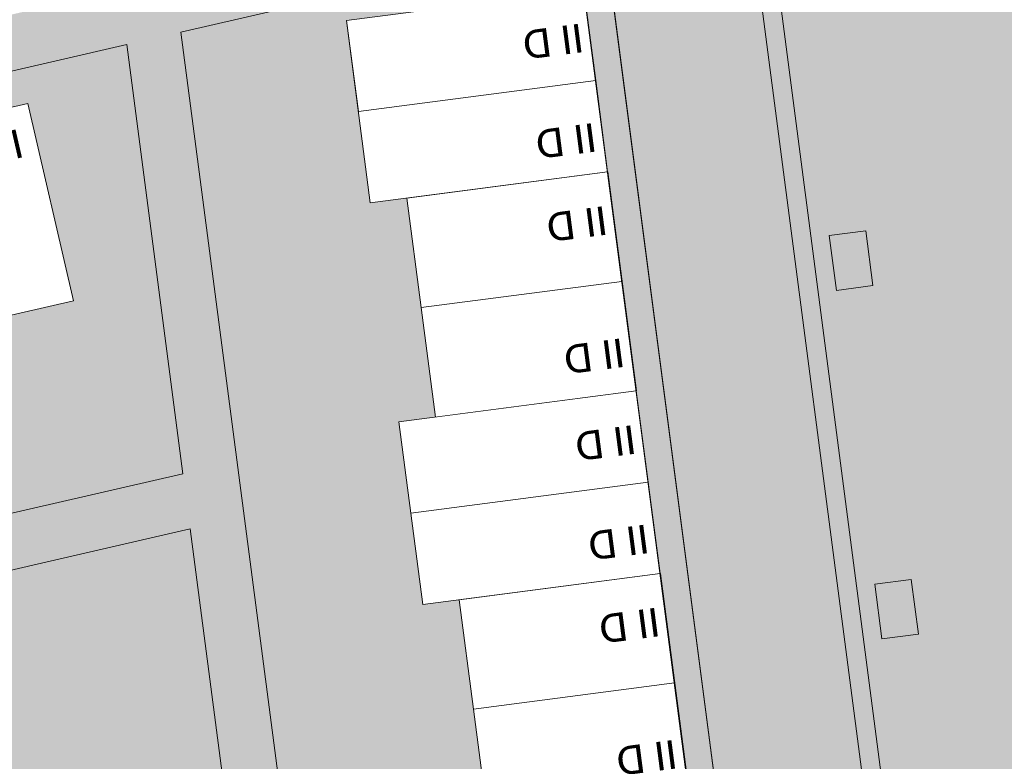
# Model space of a CAD drawing. Header units: metres. Extents: x -862 to 1262, y -354 to 644.
# Tile 196 of 256: x -135 to -82, y -5 to 35. Entities that reach past the tile are written whole.
import ezdxf

# ---------------------------------------------------------------- set-up
doc = ezdxf.new("R2010")
doc.units = ezdxf.units.M
doc.header["$LTSCALE"] = 0.5
doc.set_wipeout_variables(frame=1)
for name, color, linetype in [('BPR_Verkehr_220520', 7, 'Continuous'), ('DZH_Baufelder West_220610', 7, 'Continuous'), ('LPB_Freiraum_220609', 7, 'Continuous')]:
    doc.layers.add(name, color=color, linetype=linetype)
doc.styles.add('Calibri Light', font='calibril.ttf')

# ---------------------------------------------------------------- blocks, each defined once
blk = doc.blocks.new('Hofgrün West (2D)')
at = {"linetype": 'Continuous', "lineweight": 0, "transparency": 33554687}
blk.add_hatch(color=254, dxfattribs=at).paths.add_polyline_path([(-33.18494306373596, -71.92844781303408), (-12.99288679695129, -67.26350132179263), (-17.67876385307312, -31.39782492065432), (-41.28852932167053, -36.85236066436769)])
at = {"color": 255, "linetype": 'Continuous', "lineweight": 18, "transparency": 33554687, "flags": 128}
blk.add_lwpolyline([(-33.18494306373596, -71.92844781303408), (-12.99288679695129, -67.26350132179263), (-17.67876385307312, -31.39782492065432), (-41.28852932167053, -36.85236066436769)], close=True, dxfattribs=at)
blk = doc.blocks.new('Grundstücke West (2D)')
at = {"linetype": 'Continuous', "lineweight": 0, "transparency": 33554687}
h = blk.add_hatch(color=254, dxfattribs=at)
edge = h.paths.add_edge_path()
edge.add_line((-11.25401794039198, -29.78934150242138), (-6.677341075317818, -64.83001511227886))
edge.add_line((-6.677341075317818, -64.83001511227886), (-6.678622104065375, -64.83018242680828))
edge.add_line((-6.678622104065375, -64.83018242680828), (-5.383555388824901, -74.74567601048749))
edge.add_line((-5.383555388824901, -74.74567601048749), (-5.38317690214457, -74.74562657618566))
edge.add_line((-5.38317690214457, -74.74562657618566), (-3.958562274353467, -85.65298524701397))
edge.add_line((-3.958562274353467, -85.65298524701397), (-0.9798226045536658, -108.4592806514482))
edge.add_line((-0.979822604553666, -108.4592806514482), (1.004669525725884, -108.2000853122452))
edge.add_line((1.004669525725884, -108.2000853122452), (1.169916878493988, -108.1785022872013))
edge.add_line((1.169916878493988, -108.1785022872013), (1.16844796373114, -108.187466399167))
edge.add_line((1.16844796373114, -108.187466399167), (1.005812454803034, -108.2088283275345))
edge.add_line((1.005812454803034, -108.2088283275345), (1.004669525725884, -108.2000853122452))
edge.add_line((1.004669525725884, -108.2000853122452), (-0.9798364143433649, -108.4592836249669))
edge.add_line((-0.9798364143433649, -108.4592836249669), (-2.052208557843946, -100.2488192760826))
edge.add_line((-2.052208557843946, -100.2488192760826), (-27.32021377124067, -119.0192614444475))
edge.add_line((-27.32021377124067, -119.0192614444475), (-27.54868584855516, -119.1888729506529))
edge.add_line((-27.54868584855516, -119.1888729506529), (-31.12512675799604, -114.371293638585))
edge.add_line((-31.12512675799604, -114.371293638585), (-34.701567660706, -109.5537143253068))
edge.add_line((-34.701567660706, -109.5537143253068), (-40.66230250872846, -101.5244154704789))
edge.add_line((-40.66230250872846, -101.5244154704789), (-44.2540051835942, -96.68627808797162))
edge.add_line((-44.2540051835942, -96.68627808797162), (-67.24652228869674, -101.9982116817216))
edge.add_line((-67.24652228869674, -101.9982116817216), (-67.27917717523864, -102.0057559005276))
edge.add_line((-67.27917717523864, -102.0057559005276), (-67.27917717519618, -102.0057559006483))
edge.add_arc((-27.18894605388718, -87.89819168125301), 42.49999999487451, 199.3867312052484, 216.5891962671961)
edge.add_line((-61.31346618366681, -113.2313147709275), (-31.81373732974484, -152.9683849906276))
edge.add_line((-31.81373732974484, -152.9683849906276), (-31.81373732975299, -152.9683849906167))
edge.add_arc((-28.20055284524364, -150.2860543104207), 4.499999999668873, 216.5891962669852, 293.7983932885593)
edge.add_line((-26.38471447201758, -154.4034237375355), (-26.38471447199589, -154.4034237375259))
edge.add_line((-26.38471447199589, -154.4034237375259), (-26.08062924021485, -154.8564480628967))
edge.add_line((-26.08062924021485, -154.8564480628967), (-26.01835704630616, -154.8146488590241))
edge.add_line((-26.01835704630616, -154.8146488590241), (-26.15818177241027, -154.6063388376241))
edge.add_line((-26.15818177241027, -154.6063388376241), (-26.1581817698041, -154.6063388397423))
edge.add_arc((-26.0824957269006, -154.5132172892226), 0.1200000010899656, 230.8969573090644, 303.8708446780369)
edge.add_line((-26.01561700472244, -154.6128528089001), (-26.01561700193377, -154.6128528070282))
edge.add_arc((-26.08249572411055, -154.5132172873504), 0.1200000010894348, 303.8708446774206, 376.8447341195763)
edge.add_line((-25.96764449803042, -154.4784437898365), (-25.81224078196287, -154.7099633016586))
edge.add_line((-25.81224078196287, -154.7099633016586), (-25.74996858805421, -154.668164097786))
edge.add_line((-25.74996858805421, -154.668164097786), (-26.04128483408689, -154.2341629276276))
edge.add_arc((-28.20054518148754, -150.2860687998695), 4.499983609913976, 298.6747816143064, 306.5892344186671)
edge.add_line((-25.51822186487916, -153.8992383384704), (-24.56450417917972, -155.1839263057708))
edge.add_line((-24.56450417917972, -155.1839263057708), (21.99950964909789, -120.6160587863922))
edge.add_line((21.99950964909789, -120.6160587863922), (24.09332723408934, -119.0616650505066))
edge.add_line((24.09332723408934, -119.0616650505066), (23.85606493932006, -117.2451001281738))
edge.add_line((23.85606493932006, -117.2451001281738), (17.40550729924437, -67.87006250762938))
edge.add_line((17.40550729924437, -67.87006250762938), (17.40714295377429, -67.86984882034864))
edge.add_line((17.40714295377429, -67.86984882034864), (10.06261297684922, -11.63750270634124))
edge.add_line((10.06261297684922, -11.63750270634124), (10.0529091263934, -11.63883918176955))
edge.add_line((10.0529091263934, -11.63883918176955), (10.15014082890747, -12.37353928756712))
edge.add_line((10.15014082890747, -12.37353928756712), (10.54553553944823, -15.36121247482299))
edge.add_line((10.54553553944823, -15.36121247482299), (-12.44475630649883, -20.67263196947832))
edge.add_line((-12.44475630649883, -20.67263196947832), (-11.25411258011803, -29.78929261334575))
edge.add_line((-11.25411258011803, -29.78929261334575), (-11.25401794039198, -29.78934150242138))
h = blk.add_hatch(color=254, dxfattribs=at)
edge = h.paths.add_edge_path()
edge.add_line((-15.38201391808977, -21.35122306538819), (-78.21070397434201, -35.86645981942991))
edge.add_arc((-77.19775569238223, -40.25097071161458), 4.499999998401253, 103.0087361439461, 148.0087361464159)
edge.add_line((-81.01433567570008, -37.86691592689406), (-81.0143356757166, -37.86691592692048))
edge.add_arc((-77.19775569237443, -40.25097071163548), 4.499999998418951, 148.0087361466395, 193.0087361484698)
edge.add_line((-81.58226658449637, -41.26391899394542), (-77.32730676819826, -59.68136239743))
edge.add_line((-77.32730676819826, -59.68136239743), (-77.3053742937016, -59.67629536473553))
edge.add_line((-77.3053742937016, -59.67629536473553), (-34.9217689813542, -49.88446196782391))
edge.add_line((-34.9217689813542, -49.88446196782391), (-27.12708295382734, -48.08366501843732))
edge.add_line((-27.12708295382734, -48.08366501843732), (-22.25540418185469, -46.95816692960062))
edge.add_line((-22.25540418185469, -46.95816692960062), (-12.33586016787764, -44.66646659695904))
edge.add_line((-12.33586016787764, -44.66646659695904), (-15.38201391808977, -21.35122306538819))
at = {"color": 255, "linetype": 'Continuous', "lineweight": 18, "transparency": 33554687, "flags": 128}
for points in [[(-11.25401794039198, -29.78934150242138), (-6.677341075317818, -64.83001511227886), (-6.678622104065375, -64.83018242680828), (-5.383555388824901, -74.74567601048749), (-5.38317690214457, -74.74562657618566), (-3.958562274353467, -85.65298524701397)], [(23.85606493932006, -117.2451001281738), (17.40550729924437, -67.87006250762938), (17.40714295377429, -67.86984882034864), (10.06261297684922, -11.63750270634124), (10.0529091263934, -11.63883918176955), (10.15014082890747, -12.37353928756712), (10.54553553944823, -15.36121247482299), (-12.44475630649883, -20.67263196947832), (-11.25411258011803, -29.78929261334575)]]:
    blk.add_lwpolyline(points, dxfattribs=at)
blk.add_lwpolyline([(-15.38201391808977, -21.35122306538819), (-78.21070397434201, -35.86645981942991, 0.1989123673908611), (-81.01433567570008, -37.86691592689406), (-81.0143356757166, -37.86691592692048, 0.19891236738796), (-81.58226658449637, -41.26391899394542), (-77.32730676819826, -59.68136239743), (-77.3053742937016, -59.67629536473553), (-34.9217689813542, -49.88446196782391), (-27.12708295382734, -48.08366501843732), (-22.25540418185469, -46.95816692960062), (-12.33586016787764, -44.66646659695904)], format="xyb", close=True, dxfattribs=at)
blk = doc.blocks.new('Slab (2D)-18')
at = {"color": 255, "linetype": 'Continuous', "lineweight": 9, "transparency": 33554687}
blk.add_wipeout([(0, 10), (13, 10), (13, 0), (0, 0)], dxfattribs=at)
at = {"color": 7, "linetype": 'Continuous', "lineweight": 9, "transparency": 33554687}
blk.add_line((1.183291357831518e-29, 4.99999999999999), (13, 5), dxfattribs=at)
at = {"color": 8, "linetype": 'Continuous', "lineweight": 9, "true_color": 0x777777, "transparency": 33554687, "flags": 128}
blk.add_lwpolyline([(0, 10), (13, 10), (13, 0), (0, 0)], close=True, dxfattribs=at)
at = {"color": 7, "linetype": 'Continuous', "lineweight": 9, "transparency": 33554687, "flags": 128}
blk.add_lwpolyline([(13, 10.00000000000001), (2.775557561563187e-16, 10.00000000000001), (1.577721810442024e-29, -9.563216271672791e-15), (13, 5.461994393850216e-16), (13, 10)], dxfattribs=at)
blk = doc.blocks.new('RH 5 x 13 - quer (2D_3D) (2D)')
at = {"color": 255, "linetype": 'Continuous', "lineweight": 9, "transparency": 33554687}
blk.add_wipeout([(0, 5.000000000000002), (0, 10.000000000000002), (13, 10.000000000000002), (13, 5.000000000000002)], dxfattribs=at)
at = {"color": 253, "linetype": 'Continuous', "lineweight": 9, "transparency": 33554687, "flags": 128}
blk.add_lwpolyline([(0, 5), (0, 10), (13, 10), (13, 5)], close=True, dxfattribs=at)
at = {"color": 8, "true_color": 0x777777, "transparency": 33554687}
blk.add_blockref('Slab (2D)-18', (0, 0), dxfattribs=at)
at = {"color": 7, "transparency": 33554687, "insert": (2.006361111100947, 8.040526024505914), "char_height": 1.559479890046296, "width": 3.810368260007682, "attachment_point": 5, "line_spacing_factor": 1.163780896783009, "style": 'Calibri Light'}
blk.add_mtext('II D', dxfattribs=at)
at = {"color": 255, "linetype": 'Continuous', "lineweight": 9, "transparency": 33554687}
blk.add_wipeout([(0, 0), (0, 5), (13, 5), (13, 0)], dxfattribs=at)
at = {"color": 253, "linetype": 'Continuous', "lineweight": 9, "transparency": 33554687, "flags": 128}
blk.add_lwpolyline([(0, 0), (0, 5), (13, 5), (13, 0)], close=True, dxfattribs=at)
at = {"color": 7, "transparency": 33554687, "insert": (2.006361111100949, 2.594815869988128), "char_height": 1.559479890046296, "width": 3.810368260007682, "attachment_point": 5, "line_spacing_factor": 1.163780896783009, "style": 'Calibri Light'}
blk.add_mtext('II D', dxfattribs=at)
blk = doc.blocks.new('Slab (2D)-3')
at = {"color": 255, "linetype": 'Continuous', "lineweight": 9, "transparency": 33554687}
blk.add_wipeout([(-0.01398509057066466, 12.003374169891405), (10.986012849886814, 12.003374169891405), (10.98601284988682, 0.003374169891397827), (-0.013985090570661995, 0.003374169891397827)], dxfattribs=at)
at = {"color": 7, "linetype": 'Continuous', "lineweight": 9, "transparency": 33554687}
for p, q in [((-0.01398509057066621, 12.0033741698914), (10.98601284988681, 12.0033741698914)), ((10.98601284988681, 0.003374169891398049), (10.98601284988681, 12.0033741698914)), ((-0.01398509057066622, 6.003374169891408), (10.98601284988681, 6.003374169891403))]:
    blk.add_line(p, q, dxfattribs=at)
at = {"color": 8, "linetype": 'Continuous', "lineweight": 9, "true_color": 0x777777, "transparency": 33554687, "flags": 128}
blk.add_lwpolyline([(-0.01398509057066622, 12.0033741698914), (10.98601284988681, 12.0033741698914), (10.98601284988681, 0.003374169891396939), (-0.01398509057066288, 0.003374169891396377)], close=True, dxfattribs=at)
at = {"color": 7, "linetype": 'Continuous', "lineweight": 9, "transparency": 33554687, "flags": 128}
blk.add_lwpolyline([(10.98601284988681, 12.00337416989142), (-0.01398509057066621, 12.00337416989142), (-0.01398509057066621, 0.003374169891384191), (10.98601284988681, 0.003374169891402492)], dxfattribs=at)
blk = doc.blocks.new('RH 6 x 11 - quer (2D_3D) (2D)')
at = {"color": 8, "true_color": 0x777777, "transparency": 33554687}
blk.add_blockref('Slab (2D)-3', (0, 0), dxfattribs=at)
at = {"color": 255, "linetype": 'Continuous', "lineweight": 9, "transparency": 33554687}
blk.add_wipeout([(0, 6), (0, 12), (11, 12), (11, 6)], dxfattribs=at)
at = {"color": 253, "linetype": 'Continuous', "lineweight": 9, "transparency": 33554687, "flags": 128}
blk.add_lwpolyline([(0, 6), (0, 12), (11, 12), (11, 6)], close=True, dxfattribs=at)
at = {"color": 7, "transparency": 33554687, "insert": (2.006361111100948, 9.83776836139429), "char_height": 1.559479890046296, "width": 3.810368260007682, "attachment_point": 5, "line_spacing_factor": 1.163780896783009, "style": 'Calibri Light'}
blk.add_mtext('II D', dxfattribs=at)
at = {"color": 255, "linetype": 'Continuous', "lineweight": 9, "transparency": 33554687}
blk.add_wipeout([(0, 0), (0, 6), (11, 6), (11, 0)], dxfattribs=at)
at = {"color": 253, "linetype": 'Continuous', "lineweight": 9, "transparency": 33554687, "flags": 128}
blk.add_lwpolyline([(0, 0), (0, 6), (11, 6), (11, 0)], close=True, dxfattribs=at)
at = {"color": 7, "transparency": 33554687, "insert": (2.006361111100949, 2.594815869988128), "char_height": 1.559479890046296, "width": 3.810368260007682, "attachment_point": 5, "line_spacing_factor": 1.163780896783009, "style": 'Calibri Light'}
blk.add_mtext('II D', dxfattribs=at)
blk = doc.blocks.new('Slab (2D)-7')
at = {"color": 255, "linetype": 'Continuous', "lineweight": 9, "transparency": 33554687}
blk.add_wipeout([(5.999999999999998, 10.999999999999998), (5.999999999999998, 8.881784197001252e-16), (-2.2737367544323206e-13, -8.881784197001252e-16), (0, 10.999999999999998)], dxfattribs=at)
at = {"color": 7, "linetype": 'Continuous', "lineweight": 9, "transparency": 33554687}
for p, q in [((-4.678797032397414e-15, 9.399999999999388), (6, 9.39999999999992)), ((1.059003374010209e-13, 3.999999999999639), (6, 3.99999999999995)), ((1.055224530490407e-13, 3.999999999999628), (6, 3.999999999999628))]:
    blk.add_line(p, q, dxfattribs=at)
at = {"color": 8, "linetype": 'Continuous', "lineweight": 9, "true_color": 0x777777, "transparency": 33554687, "flags": 128}
blk.add_lwpolyline([(6, 11), (6, 0), (-2.275957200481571e-13, -9.509376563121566e-16), (-3.155443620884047e-29, 11)], close=True, dxfattribs=at)
at = {"color": 7, "linetype": 'Continuous', "lineweight": 9, "transparency": 33554687, "flags": 128}
blk.add_lwpolyline([(-1.047772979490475e-13, 11), (-2.275957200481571e-13, -9.50937656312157e-16), (6, 3.327716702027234e-16), (6, 11), (-1.049160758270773e-13, 11)], dxfattribs=at)
blk = doc.blocks.new('RH 6 x 11 - II (2D_3D) (2D)')
at = {"color": 8, "true_color": 0x777777, "transparency": 33554687}
blk.add_blockref('Slab (2D)-7', (0, 0), dxfattribs=at)
at = {"color": 255, "linetype": 'Continuous', "lineweight": 9, "transparency": 33554687}
blk.add_wipeout([(0, 11), (5.999999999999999, 11), (5.999999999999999, 0), (0, 0)], dxfattribs=at)
at = {"color": 253, "linetype": 'Continuous', "lineweight": 9, "transparency": 33554687, "flags": 128}
blk.add_lwpolyline([(0, 11), (6, 11), (6, 0), (0, 0)], close=True, dxfattribs=at)
at = {"color": 7, "transparency": 33554687, "insert": (2.405184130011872, 2.006361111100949), "char_height": 1.559479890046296, "width": 3.810368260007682, "attachment_point": 5, "line_spacing_factor": 1.163780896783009, "style": 'Calibri Light'}
blk.add_mtext('II D', dxfattribs=at)
blk = doc.blocks.new('Baufelder West (2D)')
at = {"linetype": 'Continuous', "lineweight": 0, "transparency": 33554687}
h = blk.add_hatch(color=7, dxfattribs=at)
h.paths.add_polyline_path([(-60.56109580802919, -100.1808447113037), (-61.84106236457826, -95.85802870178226), (-56.11683980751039, -94.53556844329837), (-38.94417214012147, -90.5681876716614), (-40.33978978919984, -84.52730599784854), (-40.4748495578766, -83.94270454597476), (-47.04775839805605, -55.49210052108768), (-66.86903941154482, -60.0713872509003), (-69.94464862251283, -60.78194155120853), (-70.61994747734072, -57.85893429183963), (-67.54433826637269, -57.1483799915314), (-5.650433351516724, -42.84910552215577), (-8.709269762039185, -19.43678898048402), (-5.772007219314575, -18.75819674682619), (-5.003995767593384, -24.63836687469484), (-5.004050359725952, -24.63837896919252), (0.007670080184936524, -63.01270832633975), (0.006804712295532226, -63.01282135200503), (1.301871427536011, -72.92831493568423), (1.302249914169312, -72.92826550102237), (2.118165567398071, -79.17520728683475), (2.688011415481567, -83.53815075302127), (2.765717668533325, -84.13309759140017), (3.3744166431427, -88.79351447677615), (3.413257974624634, -89.09098943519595), (3.413269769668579, -89.09098789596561), (4.151479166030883, -94.74298284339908), (4.190318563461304, -95.04045805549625), (4.190332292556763, -95.04045626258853), (4.633231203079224, -98.43144858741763), (4.633053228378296, -98.43158079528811), (2.749850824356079, -84.01468839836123), (-18.63744004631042, -88.95576850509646), (-5.853426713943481, -106.17623985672), (-20.86567814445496, -117.3682532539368), (-37.5685783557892, -94.86891701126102), (-55.3163158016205, -98.96915546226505), (-60.56109415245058, -100.1808503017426), (-60.56109546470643, -100.180850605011)])
h.paths.add_polyline_path([(-20.76612280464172, -86.368534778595), (-0.5740665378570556, -81.70358828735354), (-5.259943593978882, -45.83791188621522), (-28.86970906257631, -51.2924476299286)])

msp = doc.modelspace()

# ---------------------------------------------------------------- hatches: boundary and pattern name
at = {"layer": 'LPB_Freiraum_220609', "linetype": 'Continuous', "lineweight": 0, "true_color": 0xece5cf, "transparency": 33554687}
h = msp.add_hatch(color=254, dxfattribs=at)
edge = h.paths.add_edge_path()
edge.add_line((-98.64481310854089, 41.04744042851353), (-98.51535660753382, 40.05631261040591))
edge.add_line((-98.51535660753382, 40.05631261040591), (-95.56604142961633, 40.44057383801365))
edge.add_line((-95.56604142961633, 40.44057383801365), (-88.76939780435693, -11.59420963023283))
edge.add_line((-88.76939780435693, -11.59420963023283), (-88.76939778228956, -11.59420979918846))
edge.add_arc((-5.387478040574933e-06, 9.012309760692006e-07), 89.52335308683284, 187.4413046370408, 187.7121661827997)
edge.add_line((-88.7135952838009, -12.01372939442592), (-88.7135952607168, -12.01372956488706))
edge.add_line((-88.7135952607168, -12.01372956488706), (-88.70106143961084, -23.18850213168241))
edge.add_arc((-77.70106846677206, -23.17616435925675), 10.99999989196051, 180.0642638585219, 195.9614799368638)
edge.add_line((-88.27698305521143, -26.20106571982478), (-86.51372419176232, -32.73569388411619))
edge.add_arc((-0.9294644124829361, -0.3794458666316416), 91.49640598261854, 200.7097539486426, 206.1900308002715)
edge.add_line((-83.03240798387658, -40.76135969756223), (-85.50386466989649, -32.2013732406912))
edge.add_line((-85.50386466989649, -32.2013732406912), (-87.31586851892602, -25.92491276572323))
edge.add_line((-87.31586851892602, -25.92491276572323), (-87.31586851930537, -25.92491276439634))
edge.add_arc((-77.70106843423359, -23.17616435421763), 9.999999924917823, 180.0642638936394, 195.9545557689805, ccw=False)
edge.add_line((-87.70106206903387, -23.1873805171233), (-87.70106206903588, -23.18738051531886))
edge.add_line((-87.70106206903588, -23.18738051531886), (-87.71314043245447, -12.4186795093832))
edge.add_line((-87.71314043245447, -12.4186795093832), (-87.75466094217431, -11.46166742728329))
edge.add_line((-87.75466094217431, -11.46166742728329), (-94.68043100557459, 41.56441042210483))
edge.add_line((-94.68043100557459, 41.56441042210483), (-98.64683664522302, 41.04717655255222))
edge.add_line((-98.64683664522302, 41.04717655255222), (-98.64481310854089, 41.04744042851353))
at = {"layer": 'LPB_Freiraum_220609', "linetype": 'Continuous', "lineweight": 0, "true_color": 0xb8d2a6, "transparency": 33554687}
h = msp.add_hatch(color=9, dxfattribs=at)
edge = h.paths.add_edge_path()
edge.add_line((-91.72097318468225, -11.97970910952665), (-91.72097318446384, -11.9797091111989))
edge.add_arc((-2.541717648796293e-06, 4.783615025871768e-06), 92.50000000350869, 187.4413023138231, 200.7260089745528)
edge.add_line((-86.51372419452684, -32.73569387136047), (-86.51372419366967, -32.73569387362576))
edge.add_line((-86.51372419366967, -32.73569387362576), (-88.27698305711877, -26.20106572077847))
edge.add_line((-88.27698305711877, -26.20106572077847), (-88.27698305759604, -26.20106571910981))
edge.add_arc((-77.7010684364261, -23.17616436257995), 10.99999992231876, 180.0642639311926, 195.9614798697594, ccw=False)
edge.add_line((-88.70106143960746, -23.18850214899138), (-88.70106143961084, -23.18850214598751))
edge.add_line((-88.70106143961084, -23.18850214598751), (-88.7135952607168, -12.01372956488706))
edge.add_arc((-7.582876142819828e-05, -8.686592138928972e-06), 89.52328199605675, 187.4416907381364, 187.7121662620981, ccw=False)
edge.add_line((-88.76931959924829, -11.59480837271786), (-95.56604142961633, 40.44057383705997))
edge.add_line((-95.56604142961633, 40.44057383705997), (-98.51738497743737, 40.05604833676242))
edge.add_line((-98.51738497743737, 40.05604833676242), (-91.72097318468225, -11.97970910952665))

# ---------------------------------------------------------------- linework, layer by layer
at = {"layer": 'DZH_Baufelder West_220610', "color": 252, "linetype": 'Continuous', "true_color": 0x8ea381, "transparency": 33554687}
for points in [[(-125.8779963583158, 34.20495708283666), (-126.5434381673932, 34.6670250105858), (-105.5187360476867, 38.90853252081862), (-105.0094383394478, 39.64199910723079)], [(-126.5434381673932, 34.66702501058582), (-125.8779963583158, 34.20495708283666), (-105.0094383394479, 39.64199910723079), (-105.5187360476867, 38.90853252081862)], [(-113.5695279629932, -60.0399685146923), (-114.2100930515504, -59.76837958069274), (-125.8779963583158, 34.20495708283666), (-126.5434381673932, 34.6670250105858)], [(-114.2100930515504, -59.76837958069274), (-113.5695279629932, -60.0399685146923), (-126.5434381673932, 34.6670250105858), (-125.8779963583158, 34.20495708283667)], [(-191.6964131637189, 18.99900734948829), (-191.831472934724, 19.58360880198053), (-129.9899727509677, 33.25497212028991), (-129.4807007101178, 33.98843277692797)], [(-191.831472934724, 19.58360880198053), (-191.6964131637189, 18.99900734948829), (-129.4807007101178, 33.98843277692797), (-129.9899727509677, 33.25497212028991)], [(-129.9899727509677, 33.25497212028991), (-129.4807007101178, 33.98843277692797), (-127.087332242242, 11.03817812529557), (-126.4218642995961, 10.57611623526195)], [(-129.4807007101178, 33.98843277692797), (-129.9899727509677, 33.25497212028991), (-126.4218642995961, 10.57611623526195), (-127.087332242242, 11.03817812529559)], [(-125.7754267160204, 28.78685488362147), (-125.8531329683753, 29.38180172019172), (-116.8542457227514, 29.95205402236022), (-116.9319519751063, 30.54700085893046)], [(-125.8531329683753, 29.38180172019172), (-125.7754267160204, 28.78685488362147), (-116.9319519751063, 30.54700085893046), (-116.8542457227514, 29.95205402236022)], [(-125.1278956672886, 23.82902144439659), (-125.2055751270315, 24.42397177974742), (-114.2234944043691, 25.25275036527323), (-114.3011738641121, 25.84770070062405)], [(-125.2055751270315, 24.42397177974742), (-125.1278956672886, 23.82902144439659), (-114.3011738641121, 25.84770070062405), (-114.2234944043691, 25.25275036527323)], [(-124.3508579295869, 17.87912243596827), (-124.428378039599, 18.47409355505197), (-113.4319692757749, 19.30176871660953), (-113.509489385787, 19.89673983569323)], [(-124.428378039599, 18.47409355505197), (-124.3508579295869, 17.87912243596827), (-113.509489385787, 19.89673983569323), (-113.4319692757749, 19.30176871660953)], [(-123.573852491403, 11.93001443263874), (-123.6513528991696, 12.52498811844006), (-112.6546807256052, 13.35232988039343), (-112.7321811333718, 13.94730356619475)], [(-123.6513528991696, 12.52498811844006), (-123.573852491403, 11.93001443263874), (-112.7321811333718, 13.94730356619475), (-112.6546807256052, 13.35232988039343)], [(-127.087332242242, 11.03817812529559), (-126.4218642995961, 10.57611623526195), (-190.9418367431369, -3.714051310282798), (-191.391378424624, -4.433712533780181)], [(-126.4218642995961, 10.57611623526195), (-127.087332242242, 11.03817812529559), (-191.391378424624, -4.433712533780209), (-190.9418367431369, -3.714051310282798)], [(-122.9261974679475, 6.972137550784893), (-123.0039037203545, 7.567084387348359), (-114.0045447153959, 8.137398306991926), (-114.0822509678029, 8.732345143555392)], [(-123.0039037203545, 7.567084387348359), (-122.9261974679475, 6.972137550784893), (-114.0822509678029, 8.732345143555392), (-114.0045447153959, 8.137398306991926)], [(-122.2786040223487, 2.013922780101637), (-122.3563082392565, 2.608869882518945), (-111.3737902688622, 3.438167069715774), (-111.45149448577, 4.033114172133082)], [(-122.3563082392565, 2.608869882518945), (-122.2786040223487, 2.013922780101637), (-111.45149448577, 4.033114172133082), (-111.3737902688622, 3.438167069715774)], [(-121.5016175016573, -3.93566544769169), (-121.5791414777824, -3.340694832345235), (-110.5822663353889, -2.512886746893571), (-110.659790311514, -1.917916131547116)], [(-121.5791414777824, -3.340694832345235), (-121.5016175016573, -3.93566544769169), (-110.659790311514, -1.917916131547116), (-110.5822663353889, -2.512886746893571)]]:
    msp.add_solid(points, dxfattribs=at)
at = {"layer": 'LPB_Freiraum_220609', "color": 255, "linetype": 'Continuous', "lineweight": 9, "transparency": 33554687, "elevation": 62.7, "flags": 128}
msp.add_lwpolyline([(-98.64481310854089, 41.04744042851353), (-98.51535660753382, 40.05631261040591), (-95.56604142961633, 40.44057383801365), (-88.76939780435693, -11.59420963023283), (-88.76939778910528, -11.59420974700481, 0.001181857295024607), (-88.71359527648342, -12.01372944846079), (-88.7135952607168, -12.01372956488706), (-88.70106143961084, -23.18850213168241, 0.0694761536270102), (-88.27698305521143, -26.20106571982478), (-86.51372419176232, -32.73569388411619, 0.02391677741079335), (-83.03240798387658, -40.76135969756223), (-85.50386466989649, -32.2013732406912), (-87.31586851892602, -25.92491276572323), (-87.31586851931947, -25.924912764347, -0.06944579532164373), (-87.70106206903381, -23.18738051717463), (-87.70106206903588, -23.18738051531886), (-87.71314043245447, -12.4186795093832), (-87.75466094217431, -11.46166742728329), (-94.68043100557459, 41.56441042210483), (-98.64683664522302, 41.04717655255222)], format="xyb", close=True, dxfattribs=at)
at = {"layer": 'LPB_Freiraum_220609', "color": 255, "linetype": 'Continuous', "lineweight": 9, "transparency": 33554687, "flags": 128}
for points in [[(-90.93241509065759, 20.5394893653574), (-88.94922521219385, 20.79825162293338), (-89.33736860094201, 23.773036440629), (-91.32055847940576, 23.51427418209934), (-90.93241509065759, 20.53948936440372)], [(-88.4596651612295, 1.604337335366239), (-86.4764752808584, 1.863099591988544), (-86.86461866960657, 4.837884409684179), (-88.8478085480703, 4.579122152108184), (-88.45966515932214, 1.604337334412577)]]:
    msp.add_lwpolyline(points, dxfattribs=at)

# ---------------------------------------------------------------- block references
at = {"layer": 'DZH_Baufelder West_220610', "color": 7, "transparency": 33554687}
for name, p in [('Grundstücke West (2D)', (-114.0860038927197, 55.24258282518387)), ('Hofgrün West (2D)', (-108.3526106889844, 38.98513479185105))]:
    msp.add_blockref(name, p, dxfattribs=at)

# ---------------------------------------------------------------- next in the draw order: block references
for name, p, rotation in [('RH 5 x 13 - quer (2D_3D) (2D)', (-104.6501361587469, 36.89105321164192, 8.7), 187.4413023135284), ('RH 6 x 11 - II (2D_3D) (2D)', (-134.8478677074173, 30.69578213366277, 8.7), 193.0087361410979)]:
    msp.add_blockref(name, p, dxfattribs=dict(at, rotation=rotation))

# ---------------------------------------------------------------- next in the draw order: block references
at = {"layer": 'DZH_Baufelder West_220610', "color": 7, "transparency": 33554687, "rotation": 187.4435739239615}
msp.add_blockref('RH 6 x 11 - quer (2D_3D) (2D)', (-103.3550319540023, 26.97527260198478, 8.7), dxfattribs=at)

# ---------------------------------------------------------------- next in the draw order: hatches: boundary and pattern name
at = {"layer": 'BPR_Verkehr_220520', "linetype": 'Continuous', "lineweight": 0, "true_color": 0xece5cf, "transparency": 33554687}
msp.add_hatch(color=254, dxfattribs=at).paths.add_polyline_path([(-191.8095399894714, 19.48867281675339), (-105.6201451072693, 39.40090512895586), (-105.4858076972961, 39.43194093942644), (-103.5404683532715, 39.88137035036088), (-103.9358630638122, 42.86904353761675), (-192.4848388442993, 22.41168008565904)])

# ---------------------------------------------------------------- next in the draw order: linework, layer by layer
at = {"layer": 'BPR_Verkehr_220520', "color": 254, "linetype": 'Continuous', "true_color": 0xe4e6e5, "transparency": 33554687}
msp.add_solid([(-109.8632718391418, 49.71036339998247, 60), (-194.2856357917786, 30.20636611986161, 60), (-109.2126505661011, 44.72897440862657, 60), (-193.1601377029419, 25.33468734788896, 60)], dxfattribs=at)

# ---------------------------------------------------------------- next in the draw order: block references
at = {"layer": 'DZH_Baufelder West_220610', "color": 7, "transparency": 33554687, "rotation": 187.4413023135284}
msp.add_blockref('RH 5 x 13 - quer (2D_3D) (2D)', (-101.8004351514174, 15.07639749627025, 8.7), dxfattribs=at)

# ---------------------------------------------------------------- next in the draw order: block references
at = {"layer": 'DZH_Baufelder West_220610', "color": 7, "transparency": 33554687, "rotation": 187.4435739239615}
msp.add_blockref('RH 6 x 11 - quer (2D_3D) (2D)', (-100.5053309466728, 5.160616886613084, 8.7), dxfattribs=at)

# ---------------------------------------------------------------- next in the draw order: hatches: boundary and pattern name
at = {"layer": 'BPR_Verkehr_220520', "linetype": 'Continuous', "lineweight": 0, "true_color": 0xece5cf, "transparency": 33554687}
h = msp.add_hatch(color=254, dxfattribs=at)
edge = h.paths.add_edge_path()
edge.add_line((-117.5894771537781, 147.4718843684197), (-106.0082693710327, 58.80201887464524))
edge.add_line((-106.0082693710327, 58.80201887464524), (-96.67886093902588, -12.62726599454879))
edge.add_line((-96.67886093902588, -12.62726599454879), (-96.67886093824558, -12.62726600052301))
edge.add_arc((4.227857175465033e-09, 1.27047883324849e-09), 97.49999999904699, 187.4413023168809, 220.1157708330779)
edge.add_line((-74.56254730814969, -62.82257984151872), (-74.5625473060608, -62.82257984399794))
edge.add_line((-74.5625473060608, -62.82257984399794), (-74.56254730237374, -62.822579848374))
edge.add_arc((4.78113548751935e-09, 3.613536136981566e-09), 97.50000000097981, 220.1157708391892, 276.9732647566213)
edge.add_line((11.83710355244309, -96.77878372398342), (11.83710355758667, -96.77878372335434))
edge.add_arc((4.437009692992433e-08, -1.640736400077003e-07), 97.49999982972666, 276.9732647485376, 283.0267352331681)
edge.add_line((21.97705461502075, -94.99083677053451), (20.85002617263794, -90.11951180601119))
edge.add_arc((2.822932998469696e-09, 8.445510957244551e-10), 92.49999999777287, 187.4413023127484, 283.02673523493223, ccw=False)
edge.add_line((-91.72097063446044, -11.97971389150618), (-127.9477346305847, 265.385337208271))
edge.add_line((-127.9477346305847, 265.385337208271), (-127.9477346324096, 265.3853372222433))
edge.add_arc((-48.6214897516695, 275.7461708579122), 80.00000000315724, 172.3155356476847, 187.4413023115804, ccw=False)
edge.add_line((-127.9030492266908, 286.4435690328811), (-127.9030492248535, 286.4435690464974))
edge.add_line((-127.9030492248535, 286.4435690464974), (-132.8662074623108, 287.0522549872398))
edge.add_arc((-48.62148981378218, 275.7461708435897), 84.9999999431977, 172.3562772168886, 187.4413023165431)
edge.add_line((-132.9056249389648, 264.7377851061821), (-118.7321152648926, 156.2203300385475))
edge.add_line((-118.7321152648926, 156.2203300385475), (-117.5894771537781, 147.4718843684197))
at = {"layer": 'LPB_Freiraum_220609', "linetype": 'Continuous', "lineweight": 0, "true_color": 0xece5cf, "transparency": 33554687}
h = msp.add_hatch(color=254, dxfattribs=at)
edge = h.paths.add_edge_path()
edge.add_arc((-0.5731412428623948, 0.7001467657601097), 98.3812992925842, 303.63898997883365, 319.0871066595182, ccw=False)
edge.add_line((53.9259888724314, -81.2066592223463), (53.64900975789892, -80.79038699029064))
edge.add_line((53.64900975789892, -80.79038699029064), (53.64973810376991, -80.78990235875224))
edge.add_line((53.64973810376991, -80.78990235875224), (51.16348359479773, -77.03909424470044))
edge.add_arc((-0.1428164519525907, 0.1638070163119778), 92.69640978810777, 285.77361267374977, 303.60659758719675, ccw=False)
edge.add_line((25.05550424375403, -89.04196085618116), (23.9824104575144, -85.18851656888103))
edge.add_arc((-31.49082581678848, 36.29164557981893), 133.546657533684, 294.5435442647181, 306.2332316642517)
edge.add_line((47.44507872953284, -71.42944201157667), (45.9252528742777, -69.13660608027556))
edge.add_line((45.9252528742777, -69.13660608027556), (45.92525285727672, -69.13660609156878))
edge.add_arc((-2.793066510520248e-06, 4.286046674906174e-06), 83.00000000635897, 187.4413022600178, 303.59482611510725, ccw=False)
edge.add_line((-82.30098186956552, -10.7493605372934), (-118.5277456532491, 266.6156909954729))
edge.add_line((-118.5277456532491, 266.6156909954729), (-118.5277456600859, 266.6156910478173))
edge.add_arc((-48.62149235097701, 275.7461755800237), 70.49999999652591, 99.99999997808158, 187.4413022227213, ccw=False)
edge.add_line((-60.86368884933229, 345.1751221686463), (-60.86368879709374, 345.1751221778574))
edge.add_arc((-48.62165076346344, 275.7470742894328), 70.49908743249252, 12.557956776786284, 99.99999997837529, ccw=False)
edge.add_line((20.19085676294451, 291.0754837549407), (81.00973781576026, 18.04652274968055))
edge.add_arc((-0.03635440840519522, -0.006727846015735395), 83.03245703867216, -40.33301246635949, 12.557778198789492, ccw=False)
edge.add_line((63.25891711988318, -53.74775057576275), (65.38383208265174, -55.63229252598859))
edge.add_arc((-31.49082601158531, 36.2916457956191), 133.5466578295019, 316.5020787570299, 327.3790452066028)
edge.add_line((80.98955380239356, -35.70053415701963), (84.60263586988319, -37.3972460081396))
edge.add_arc((-0.1428165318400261, 0.1638071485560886), 92.69640994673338, 319.5062245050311, 336.0960229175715, ccw=False)
edge.add_line((70.35062634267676, -60.03003745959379), (74.10073158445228, -63.35211914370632))
edge.add_line((74.10073158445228, -63.35211914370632), (73.9494669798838, -63.54685610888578))
edge.add_line((73.9494669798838, -63.54685610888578), (73.77458409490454, -63.73117043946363))
edge.add_line((73.77458409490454, -63.73117043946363), (73.77420802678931, -63.73083729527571))
edge = h.paths.add_edge_path()
edge.add_arc((-0.000202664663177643, 0.0002047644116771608), 83.00028235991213, 308.62677869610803, 319.30211103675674, ccw=False)
edge.add_line((51.8122913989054, -64.84200626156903), (51.8102917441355, -64.84360409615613))
edge.add_line((51.8102917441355, -64.84360409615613), (51.80827583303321, -64.84518137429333))
edge.add_arc((-25.25871505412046, 33.65370040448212), 125.0653860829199, 304.9320440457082, 308.0401551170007, ccw=False)
edge.add_line((46.35428451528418, -68.87887533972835), (46.61105660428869, -69.26627294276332))
edge.add_line((46.61105660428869, -69.26627294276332), (47.85838953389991, -71.12535382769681))
edge.add_arc((-31.49082579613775, 36.2916456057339), 133.5466575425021, 306.453378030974, 316.2874270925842)
edge.add_line((65.03877121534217, -55.99457569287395), (62.92715545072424, -54.12182838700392))
edge = h.paths.add_edge_path()
edge.add_line((80.52608274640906, 17.938778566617), (19.70367086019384, 290.9669534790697))
edge.add_arc((-48.62149229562, 275.7461755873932), 69.99999999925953, 12.55869769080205, 99.99999999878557)
edge.add_line((-60.77686473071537, 344.6827182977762), (-60.77686473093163, 344.6827182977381))
edge.add_arc((-48.62149229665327, 275.7461755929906), 69.99999999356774, 99.99999999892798, 187.4413023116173)
edge.add_line((-118.0319565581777, 266.6804461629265), (-81.80519257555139, -10.68460494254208))
edge.add_arc((0.02336887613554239, 0.01735061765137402), 82.52542227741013, 187.4511423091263, 303.9221235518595)
edge.add_arc((-25.25822220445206, 33.65305256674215), 124.5645721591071, 304.9376299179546, 308.0401601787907)
edge.add_arc((-0.0002025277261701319, 0.0002046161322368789), 82.50028215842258, 308.6267786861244, 319.3073918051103)
edge.add_line((62.55303419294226, -53.79002806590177), (62.55303419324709, -53.79002806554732))
edge.add_arc((-2.396225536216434e-06, 4.5937240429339e-06), 82.50000000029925, 319.3074065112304, 372.5586977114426)
edge.add_line((80.52608274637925, 17.93877856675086), (80.52608274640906, 17.938778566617))
edge = h.paths.add_edge_path()
edge.add_arc((-31.49082585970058, 36.29164567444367), 134.0466576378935, 294.72617831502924, 327.1914690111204, ccw=False)
edge.add_line((24.57849501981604, -85.46523372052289), (25.40217747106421, -88.42305015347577))
edge.add_arc((-0.1428165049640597, 0.1638071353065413), 92.19640991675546, 286.0854978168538, 335.792023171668)
edge.add_line((83.94612112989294, -37.64133231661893), (81.17350480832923, -36.33930515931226))
edge = h.paths.add_edge_path()
edge.add_line((51.57916758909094, -76.76122632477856), (54.06530291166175, -80.51185463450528))
edge.add_arc((-0.5731412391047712, 0.700146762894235), 97.88129928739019, 303.932185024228, 319.0902926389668)
edge.add_line((73.39991938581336, -63.39926861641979), (70.02488004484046, -60.40944415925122))
edge.add_arc((-0.1428165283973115, 0.1638071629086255), 92.69640995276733, 303.9156509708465, 319.19713628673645, ccw=False)
at = {"layer": 'LPB_Freiraum_220609', "linetype": 'Continuous', "lineweight": 0, "true_color": 0x6c7f9f, "transparency": 33554687}
h = msp.add_hatch(color=145, dxfattribs=at)
edge = h.paths.add_edge_path()
edge.add_line((-118.0319605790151, 266.6804715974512), (-81.80519257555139, -10.68461024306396))
edge.add_arc((-2.547249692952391e-06, -5.550855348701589e-07), 82.49999999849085, 187.4413023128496, 280.0000000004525)
edge.add_arc((1.203019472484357e-06, -3.058246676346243e-06), 82.49999688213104, 279.999997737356, 372.5586976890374)
edge.add_line((80.52608330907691, 17.93877020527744), (19.70367047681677, 290.9669499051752))
edge.add_arc((-48.62149087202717, 275.7461724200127), 69.99999814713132, 12.55869768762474, 100.0000016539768)
edge.add_line((-60.77686497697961, 344.6827129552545), (-60.77686497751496, 344.6827129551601))
edge.add_arc((-48.62152846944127, 275.7461968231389), 69.99996758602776, 99.99997481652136, 102.2960086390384)
edge.add_line((-63.52888413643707, 344.1403940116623), (-63.52888413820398, 344.1403940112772))
edge.add_line((-63.52888413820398, 344.1403940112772), (-63.52888413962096, 344.1403940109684))
edge.add_arc((-48.62152845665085, 275.7461968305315), 69.99996758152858, 102.296008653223, 187.4413023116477)
edge.add_line((-118.0319605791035, 266.6804715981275), (-118.0319605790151, 266.6804715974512))
at = {"layer": 'LPB_Freiraum_220609', "linetype": 'Continuous', "lineweight": 0, "true_color": 0xe0b0b9, "transparency": 33554687}
h = msp.add_hatch(color=9, dxfattribs=at)
edge = h.paths.add_edge_path()
edge.add_arc((0.1460040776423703, -0.5103729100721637), 96.97205900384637, 279.9674073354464, 287.02586198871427, ccw=False)
edge.add_line((16.93069824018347, -96.01877185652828), (16.93065064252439, -96.01878024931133))
edge.add_arc((-0.000101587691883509, -7.369268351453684e-05), 97.49996092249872, 187.4412925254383, 280.0000368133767, ccw=False)
edge.add_line((-96.67892594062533, -12.62731811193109), (-132.9056511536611, 264.737805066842))
edge.add_line((-132.9056511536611, 264.737805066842), (-132.9056511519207, 264.7378050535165))
edge.add_arc((-48.62223313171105, 275.7460973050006), 84.99927677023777, 186.1737010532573, 187.4413024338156, ccw=False)
edge.add_line((-133.1285507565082, 266.6050178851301), (-133.1285531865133, 266.60504034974))
edge.add_line((-133.1285531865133, 266.60504034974), (-128.1575301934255, 267.1427581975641))
edge.add_line((-128.1575301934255, 267.1427581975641), (-128.1575271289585, 267.1427298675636))
edge.add_arc((-48.62209678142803, 275.746107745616), 79.99939244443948, 186.1737018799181, 187.4412929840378)
edge.add_line((-127.9477409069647, 265.3853657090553), (-91.72101298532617, -11.97976092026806))
edge.add_arc((-9.848898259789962e-05, -7.193743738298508e-05), 92.49994110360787, 187.4412915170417, 280.0000667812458)
edge.add_arc((0.0125730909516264, -0.07012485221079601), 92.42875205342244, 279.999871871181, 285.557846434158)
edge.add_line((24.80299324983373, -89.11230179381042), (25.0421026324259, -89.04573084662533))
edge.add_arc((0.009176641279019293, -0.03335806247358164), 92.46539835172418, 285.7075618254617, 285.7161835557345)
edge.add_line((25.05549671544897, -89.04196294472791), (25.05570362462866, -89.0427059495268))
edge.add_arc((0.05275541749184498, -0.2214463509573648), 92.27330911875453, 285.7217696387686, 289.0236820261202)
edge.add_line((30.13006518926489, -87.4551497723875), (30.13336710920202, -87.45401130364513))
edge.add_line((30.13336710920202, -87.45401130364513), (30.13666743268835, -87.45286822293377))
edge.add_arc((4.230544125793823, -10.42907611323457), 81.2637174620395, 288.5898117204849, 296.6723906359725)
edge.add_arc((-0.1428162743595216, 0.1638067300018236), 92.69640945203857, 296.1488259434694, 302.2283057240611)
edge.add_arc((-0.1428195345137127, 0.163811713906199), 92.6964154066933, 302.2283057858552, 303.6065975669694)
edge.add_arc((-0.1428169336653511, 0.1638077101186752), 92.69641063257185, 303.6065975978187, 310.0613607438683)
edge.add_line((59.51730058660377, -70.78191042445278), (59.51745171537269, -70.7817833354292))
edge.add_line((59.51745171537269, -70.7817833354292), (59.51760274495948, -70.78165612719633))
edge.add_arc((-1.124141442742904, 1.215855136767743), 94.13321818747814, 310.1066159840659, 321.5151688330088)
edge.add_arc((-0.293001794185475, 0.4042826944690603), 92.97765195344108, 321.5879165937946, 323.7223261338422)
edge.add_line((74.66176053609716, -54.61050955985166), (74.66461679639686, -54.60661805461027))
edge.add_line((74.66461679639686, -54.60661805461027), (74.66746553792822, -54.60272104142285))
edge.add_arc((0.03480085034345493, -0.04576653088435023), 92.4472602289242, 323.8329578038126, 330.7306733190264)
edge.add_arc((2.388651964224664e-06, 3.839011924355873e-06), 92.49999669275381, 330.7164804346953, 372.5586979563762)
edge.add_line((90.28682180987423, 20.1131743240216), (29.74316847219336, 291.8900132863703))
edge.add_line((29.74316847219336, 291.8900132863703), (34.58110640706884, 293.0680979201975))
edge.add_line((34.58110640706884, 293.0680979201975), (95.16405506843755, 21.19967614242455))
edge.add_arc((0.006164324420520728, -0.005234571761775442), 97.49190945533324, -40.64421987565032, 12.562491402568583, ccw=False)
edge.add_line((73.97998592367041, -63.5075662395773), (74.10073158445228, -63.35211914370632))
edge.add_line((74.10073158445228, -63.35211914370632), (74.099183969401, -63.35074816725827))
edge.add_arc((-1.124141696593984, 1.215855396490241), 99.13321854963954, 310.1066159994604, 319.3594448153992, ccw=False)
edge.add_line((62.73866250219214, -74.60589121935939), (62.73700544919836, -74.60728691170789))
edge.add_line((62.73700544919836, -74.60728691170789), (62.7353387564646, -74.60868848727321))
edge.add_arc((-0.1428172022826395, 0.1638080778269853), 97.69641108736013, 302.2283057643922, 310.0613607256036, ccw=False)
edge.add_line((51.95811754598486, -82.48049806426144), (51.95807274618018, -82.4804270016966))
edge.add_arc((0.1460040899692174, -0.5103729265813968), 96.97205898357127, 290.4448098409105, 302.29637996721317, ccw=False)
edge.add_arc((0.03917776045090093, -0.04866113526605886), 97.44202130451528, 287.00661297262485, 290.4088355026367, ccw=False)
edge.add_line((28.53922260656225, -93.22964073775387), (28.53974575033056, -93.23240729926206))
h = msp.add_hatch(color=9, dxfattribs=at)
edge = h.paths.add_edge_path()
edge.add_line((-82.7409237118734, -31.40366080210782), (-82.74092371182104, -31.40366080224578))
edge.add_arc((-1.784148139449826e-06, 7.93383628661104e-06), 88.50000322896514, 200.7838655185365, 285.7260403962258)
edge.add_line((23.98685787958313, -85.18732172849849), (23.98685788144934, -85.187321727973))
edge.add_arc((-31.49062648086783, 36.29090055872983), 133.5466576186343, 294.5455478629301, 306.2333024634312)
edge.add_line((47.44541122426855, -71.4300895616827), (47.3331713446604, -71.2607625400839))
edge.add_line((47.3331713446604, -71.2607625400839), (47.33315738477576, -71.26074147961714))
edge.add_line((47.33315738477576, -71.26074147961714), (47.33372439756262, -71.26039576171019))
edge.add_line((47.33372439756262, -71.26039576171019), (45.92525314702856, -69.13660589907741))
edge.add_line((45.92525314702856, -69.13660589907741), (43.91957869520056, -70.4277626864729))
edge.add_arc((0.002318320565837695, -0.003716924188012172), 82.99561422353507, 187.4425808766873, 301.9481483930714, ccw=False)
edge.add_line((-82.29407201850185, -10.75435027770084), (-118.3128809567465, 264.970610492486))
edge.add_line((-118.3128809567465, 264.970610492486), (-118.7119022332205, 268.1577347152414))
edge.add_line((-118.7119022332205, 268.1577347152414), (-124.1807284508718, 267.5729305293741))
edge.add_line((-124.1807284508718, 267.5729305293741), (-111.3881882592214, 169.4754987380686))
edge.add_line((-111.3881882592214, 169.4754987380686), (-87.75466094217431, -11.46166742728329))
edge.add_line((-87.75466094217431, -11.46166742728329), (-87.71475894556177, -12.38137418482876))
edge.add_line((-87.71475894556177, -12.38137418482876), (-87.71136281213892, -14.00355153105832))
edge.add_line((-87.71136281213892, -14.00355153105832), (-87.70106207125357, -23.18738053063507))
edge.add_arc((-77.70106855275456, -23.17616436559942), 9.999999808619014, 180.0642639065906, 195.9545558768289)
edge.add_line((-87.31586852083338, -25.92491276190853), (-85.50342762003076, -32.20137393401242))
edge.add_line((-85.50342762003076, -32.20137393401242), (-82.7409237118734, -31.40366080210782))
at = {"layer": 'LPB_Freiraum_220609', "linetype": 'Continuous', "lineweight": 0, "true_color": 0x636466, "transparency": 33554687}
h = msp.add_hatch(color=251, dxfattribs=at)
edge = h.paths.add_edge_path()
edge.add_line((26.11105429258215, -89.05083899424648), (26.11105428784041, -89.05083899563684))
edge.add_arc((1.438105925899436e-06, 2.087770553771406e-06), 92.79999665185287, 279.99999786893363, 286.3419347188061, ccw=False)
edge.add_line((16.11454834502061, -91.39015469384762), (16.11454833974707, -91.3901546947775))
edge.add_arc((-2.548260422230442e-06, 4.782297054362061e-06), 92.79999999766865, 187.4413023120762, 280.00000000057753, ccw=False)
edge.add_line((-92.01844660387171, -12.01856223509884), (-128.2452099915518, 265.3464842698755))
edge.add_line((-128.2452099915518, 265.3464842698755), (-128.2452099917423, 265.3464842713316))
edge.add_arc((-52.32804927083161, 275.2794116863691), 76.56421056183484, 186.1247094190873, 187.4541808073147, ccw=False)
edge.add_line((-128.4552331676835, 267.110555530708), (-128.455233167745, 267.1105555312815))
edge.add_line((-128.455233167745, 267.1105555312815), (-128.156945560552, 267.1425633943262))
edge.add_arc((-52.32805127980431, 275.2794114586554), 76.26420854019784, 186.1247094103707, 187.4541808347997)
edge.add_line((-127.9477453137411, 265.3854042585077), (-91.72097318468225, -11.97970910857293))
edge.add_arc((-2.085733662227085e-06, 5.054642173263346e-06), 92.50000049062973, 187.4413024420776, 286.3438421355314)
edge.add_line((26.02959607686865, -88.76209333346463), (26.11105429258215, -89.05083899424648))

# ---------------------------------------------------------------- next in the draw order: linework, layer by layer
at = {"layer": 'LPB_Freiraum_220609', "color": 255, "linetype": 'Continuous', "lineweight": 9, "transparency": 33554687, "flags": 128}
msp.add_lwpolyline([(-90.22994285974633, -62.0025146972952), (-96.6788628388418, -12.62726619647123), (-103.5371400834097, 39.8821427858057), (-105.0055702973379, 39.54288960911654), (-98.16623153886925, -12.82153208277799), (-97.65270586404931, -16.75326817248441), (-91.60896963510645, -63.02627247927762)], close=True, dxfattribs=at)

# ---------------------------------------------------------------- next in the draw order: block references
at = {"layer": 'DZH_Baufelder West_220610', "color": 7, "transparency": 33554687}
msp.add_blockref('Baufelder West (2D)', (-120.7714309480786, 53.42522175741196), dxfattribs=at)

doc.saveas('drawing.dxf')
